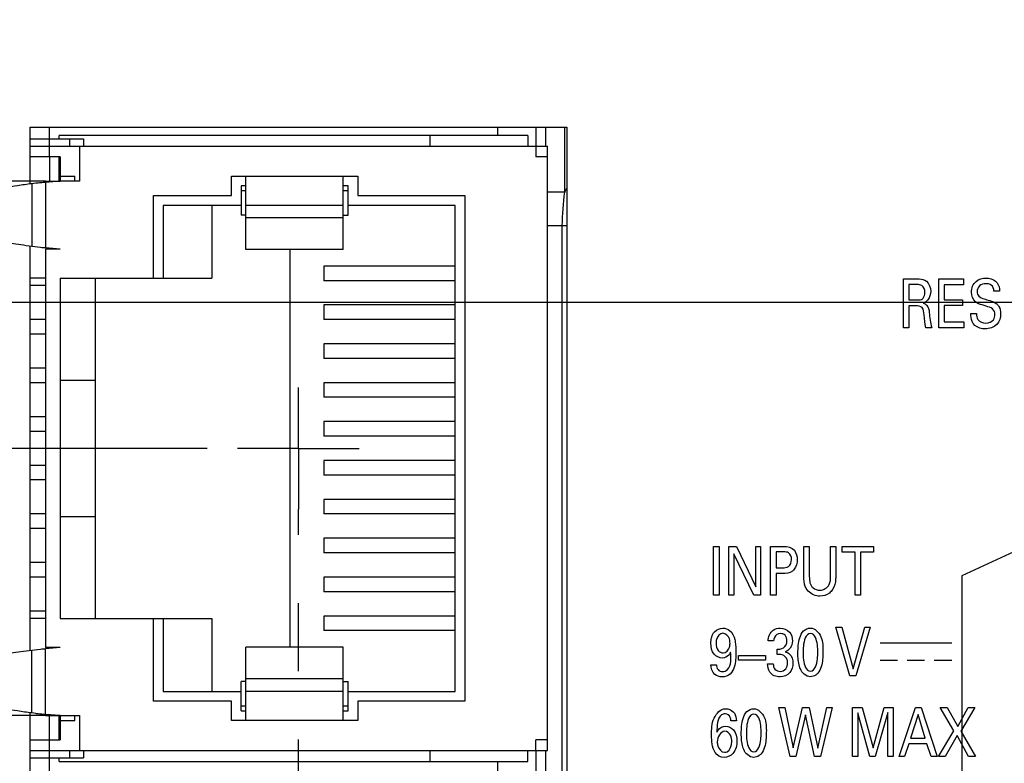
# Model space of a CAD drawing. Header units: inches. Extents: x 0 to 34, y 0 to 22.
# Tile 21 of 39: x 12.3 to 14.3, y 10.3 to 11.9. Entities that reach past the tile are written whole.
import ezdxf

# ---------------------------------------------------------------- set-up
doc = ezdxf.new("R2010")
doc.units = ezdxf.units.IN
doc.header["$LTSCALE"] = 1.87
doc.header["$MEASUREMENT"] = 0
doc.linetypes.add('CENTER', pattern=[0.6, 0.375, -0.075, 0.075, -0.075])
doc.layers.get('0').update_dxf_attribs({"linetype": 'CONTINUOUS'})
for name, color, linetype in [('5_ALL_CURVES', 7, 'CONTINUOUS'), ('ARTWORK', 7, 'CONTINUOUS'), ('DEFAULT_1', 7, 'CENTER'), ('DIMENSIONS', 7, 'CONTINUOUS')]:
    doc.layers.add(name, color=color, linetype=linetype)
doc.styles.get("Standard").update_dxf_attribs({"font": 'txt', "width": 0.8})
doc.dimstyles.new('DIMSTYLE_1', dxfattribs={"dimtxt": 0.125, "dimasz": 0.18, "dimexe": 0.125, "dimexo": 0.0625, "dimgap": 0.03125, "dimtad": 0, "dimtih": 1, "dimtoh": 1, "dimlfac": 0.5, "dimzin": 4, "dimdsep": 46, "dimtxsty": 'STANDARD', "dimblk": '_FILLED', "dimblk1": '_FILLED', "dimblk2": '_FILLED', "dimcen": 0.09, "dimadec": 0, "dimazin": 0, "dimtp": 0.001, "dimtm": 0.001, "dimtfac": 1, "dimtofl": 0, "dimtmove": 0, "dimatfit": 3, "dimldrblk": '_FILLED', "dimfxl": 1, "dimtolj": 1, "dimtzin": 4, "dimarcsym": 0})
doc.dimstyles.new('DIMSTYLE_3', dxfattribs={"dimtxt": 0.125, "dimasz": 0.18, "dimexe": 0.125, "dimexo": 0.0625, "dimgap": 0.03125, "dimtad": 0, "dimtih": 1, "dimtoh": 1, "dimlfac": 0.5, "dimzin": 4, "dimdsep": 46, "dimtxsty": 'STANDARD', "dimblk": '_FILLED', "dimblk1": '_FILLED', "dimblk2": '_FILLED', "dimcen": 0.09, "dimadec": 0, "dimazin": 0, "dimtp": 0.01, "dimtm": 0.01, "dimtfac": 1, "dimtofl": 0, "dimtmove": 0, "dimatfit": 3, "dimldrblk": '_FILLED', "dimfxl": 1, "dimtolj": 1, "dimtzin": 4, "dimarcsym": 0})

# ---------------------------------------------------------------- blocks, each defined once
blk = doc.blocks.new('*D7')
at = {"layer": 'DIMENSIONS', "color": 2, "linetype": 'CONTINUOUS'}
for p, q in [((14.6688, 11.0819), (14.6688, 10.9289)), ((14.6688, 10.9289), (14.191, 10.7072)), ((14.191, 10.7072), (14.191, 7.5131))]:
    blk.add_line(p, q, dxfattribs=at)
at = {"layer": 'DIMENSIONS', "color": 2, "linetype": 'CONTINUOUS', "insert": (14.1285, 7.4506), "char_height": 0.125, "width": 1.125, "attachment_point": 3, "rotation": 90, "line_spacing_factor": 0.9}
blk.add_mtext('3.38{\\Ftxt.shx;\\W1.000000;\\H0.125000; }[85.8]', dxfattribs=at)
blk = doc.blocks.new('_FILLED')
at = {"color": 0, "linetype": 'BYBLOCK'}
blk.add_solid([(0, 0), (-1, 0.174), (-1, -0.174)], dxfattribs=at)
blk = doc.blocks.new('*D13')
at = {"layer": 'DIMENSIONS', "color": 2, "linetype": 'CONTINUOUS'}
for p, q in [((11.8361, 11.2696), (11.7242, 11.1175)), ((14.4811, 11.2696), (11.8361, 11.2696)), ((11.7242, 11.1175), (7.101, 11.1175))]:
    blk.add_line(p, q, dxfattribs=at)
at = {"layer": 'DIMENSIONS', "color": 2, "linetype": 'CONTINUOUS', "insert": (7.0385, 11.18), "char_height": 0.125, "width": 0.925, "attachment_point": 3, "line_spacing_factor": 0.9}
blk.add_mtext('1.53{\\Ftxt.shx;\\W1.000000;\\H0.125000; }[39]', dxfattribs=at)
blk = doc.blocks.new('*D14')
at = {"layer": 'DIMENSIONS', "color": 2, "linetype": 'CONTINUOUS'}
blk.add_line((12.6391, 10.9696), (7.101, 10.9696), dxfattribs=at)
at = {"layer": 'DIMENSIONS', "color": 2, "linetype": 'CONTINUOUS', "insert": (7.0385, 11.0321), "char_height": 0.125, "width": 1.125, "attachment_point": 3, "line_spacing_factor": 0.9}
blk.add_mtext('1.38{\\Ftxt.shx;\\W1.000000;\\H0.125000; }[35.2]', dxfattribs=at)
blk = doc.blocks.new('*D19')
at = {"layer": 'DIMENSIONS', "color": 2, "linetype": 'CONTINUOUS'}
blk.add_line((12.6853, 12.7396), (7.101, 12.7396), dxfattribs=at)
at = {"layer": 'DIMENSIONS', "color": 2, "linetype": 'CONTINUOUS', "insert": (7.0385, 12.8021), "char_height": 0.125, "width": 1.125, "attachment_point": 3, "line_spacing_factor": 0.9}
blk.add_mtext('2.27{\\Ftxt.shx;\\W1.000000;\\H0.125000; }[57.6]', dxfattribs=at)
blk = doc.blocks.new('*D20')
at = {"layer": 'DIMENSIONS', "color": 2, "linetype": 'CONTINUOUS'}
blk.add_line((12.6853, 13.8396), (7.101, 13.8396), dxfattribs=at)
at = {"layer": 'DIMENSIONS', "color": 2, "linetype": 'CONTINUOUS', "insert": (7.0385, 13.9021), "char_height": 0.125, "width": 1.125, "attachment_point": 3, "line_spacing_factor": 0.9}
blk.add_mtext('2.82{\\Ftxt.shx;\\W1.000000;\\H0.125000; }[71.6]', dxfattribs=at)
blk = doc.blocks.new('*D21')
at = {"layer": 'DIMENSIONS', "color": 2, "linetype": 'CONTINUOUS'}
blk.add_line((14.4811, 14.2146), (7.101, 14.2146), dxfattribs=at)
at = {"layer": 'DIMENSIONS', "color": 2, "linetype": 'CONTINUOUS', "insert": (7.0385, 14.2771), "char_height": 0.125, "width": 1.125, "attachment_point": 3, "line_spacing_factor": 0.9}
blk.add_mtext('3.01{\\Ftxt.shx;\\W1.000000;\\H0.125000; }[76.4]', dxfattribs=at)
blk = doc.blocks.new('*D22')
at = {"layer": 'DIMENSIONS', "color": 2, "linetype": 'CONTINUOUS'}
blk.add_line((14.1536, 13.3196), (7.101, 13.3196), dxfattribs=at)
at = {"layer": 'DIMENSIONS', "color": 2, "linetype": 'CONTINUOUS', "insert": (7.0385, 13.3821), "char_height": 0.125, "width": 0.925, "attachment_point": 3, "line_spacing_factor": 0.9}
blk.add_mtext('2.56{\\Ftxt.shx;\\W1.000000;\\H0.125000; }[65]', dxfattribs=at)
blk = doc.blocks.new('*D36')
at = {"layer": 'DIMENSIONS', "color": 2, "linetype": 'CONTINUOUS'}
blk.add_line((20.4276, 10.534), (20.4276, 7.5131), dxfattribs=at)
at = {"layer": 'DIMENSIONS', "color": 2, "linetype": 'CONTINUOUS', "insert": (20.3651, 7.4506), "char_height": 0.125, "width": 1.225, "attachment_point": 3, "rotation": 90, "line_spacing_factor": 0.9}
blk.add_mtext('6.26{\\Ftxt.shx;\\W1.000000;\\H0.125000; }[158.9]', dxfattribs=at)

msp = doc.modelspace()

# ---------------------------------------------------------------- linework, layer by layer
at = {"color": 3, "linetype": 'CONTINUOUS'}
for p, q in [((12.2748, 11.514), (12.2748, 11.6306)), ((12.2748, 11.6306), (13.3788, 11.6306)), ((13.3788, 11.6306), (13.3788, 9.0286)), ((12.2748, 10.554), (12.2748, 11.3851)), ((12.2748, 9.0286), (12.2748, 10.4251))]:
    msp.add_line(p, q, dxfattribs=at)
at = {"color": 7, "linetype": 'CONTINUOUS'}
for p, q in [((13.2361, 11.6306), (13.2361, 11.6136)), ((13.3148, 11.6306), (13.3148, 11.5916)), ((13.3348, 11.6306), (13.3348, 11.5916)), ((13.3741, 11.6306), (13.3741, 11.4967)), ((12.2748, 11.6066), (12.3849, 11.6066)), ((12.3349, 11.6066), (12.3349, 11.6136)), ((13.2989, 11.6136), (12.3349, 11.6136)), ((12.3569, 11.5916), (12.3569, 11.6066)), ((12.3849, 11.6066), (12.3849, 11.5916)), ((13.0978, 11.5916), (13.0978, 11.6136)), ((13.2989, 11.6136), (13.2989, 11.5916)), ((12.2748, 11.5916), (13.3389, 11.5916)), ((12.3149, 11.5696), (12.3149, 11.5916)), ((12.3769, 11.5916), (12.3769, 11.5196)), ((13.3149, 11.5916), (13.3149, 11.5696)), ((13.3389, 10.3476), (13.3389, 11.5916)), ((12.3369, 11.5696), (12.2748, 11.5696)), ((12.3349, 11.5196), (12.3349, 11.5696)), ((12.3369, 11.5696), (12.3369, 11.5196)), ((13.3389, 11.5696), (13.3149, 11.5696)), ((12.3369, 11.5296), (12.3669, 11.5296)), ((12.3669, 11.5196), (12.3669, 11.5296)), ((12.6889, 11.4896), (12.6889, 11.5296)), ((12.6889, 11.5296), (12.9489, 11.5296)), ((12.7189, 11.3787), (12.7189, 11.5296)), ((12.9189, 11.3787), (12.9189, 11.5296)), ((12.9489, 11.5296), (12.9489, 11.4896)), ((12.3069, 11.5196), (12.2748, 11.5196)), ((12.2868, 11.515), (12.2785, 11.514)), ((12.2785, 11.514), (12.2785, 11.3851)), ((12.3369, 11.5196), (12.3069, 11.5169)), ((12.3069, 11.5169), (12.3069, 11.3823)), ((12.3769, 11.5196), (12.3369, 11.5196)), ((12.7089, 11.5096), (12.7089, 11.4496)), ((12.7189, 11.5096), (12.7089, 11.5096)), ((12.9289, 11.5096), (12.9189, 11.5096)), ((12.9289, 11.4496), (12.9289, 11.5096)), ((12.5289, 11.3196), (12.5289, 11.4896)), ((12.5289, 11.4896), (12.6889, 11.4896)), ((12.7189, 11.4996), (12.7089, 11.4996)), ((12.9289, 11.4996), (12.9189, 11.4996)), ((12.9489, 11.4896), (13.1689, 11.4896)), ((13.1689, 11.4896), (13.1689, 10.4496)), ((13.3741, 11.4967), (13.3389, 11.4967)), ((12.5489, 11.4696), (12.5489, 11.3196)), ((12.7089, 11.4696), (12.5489, 11.4696)), ((12.6489, 11.4696), (12.6489, 11.3196)), ((12.9189, 11.4696), (12.7189, 11.4696)), ((13.1489, 11.4696), (12.9289, 11.4696)), ((13.1489, 10.4696), (13.1489, 11.4696)), ((12.7189, 11.4496), (12.7089, 11.4496)), ((12.9189, 11.4436), (12.7189, 11.4436)), ((12.9189, 11.4496), (12.9289, 11.4496)), ((13.3389, 11.428), (13.3788, 11.428)), ((13.3689, 11.428), (13.3689, 9.5272)), ((12.2965, 11.3832), (12.2785, 11.3851)), ((12.3369, 11.3796), (12.3069, 11.3823)), ((12.3069, 11.3796), (12.3069, 10.5596)), ((12.3369, 11.3796), (12.3069, 11.3796)), ((12.9189, 11.3787), (12.7189, 11.3787)), ((12.8089, 11.3787), (12.8089, 10.5605)), ((12.8789, 11.3446), (12.8789, 11.3146)), ((13.1489, 11.3446), (12.8789, 11.3446)), ((12.3069, 11.3196), (12.2748, 11.3196)), ((12.3069, 11.3046), (12.2748, 11.3046)), ((12.3369, 11.3196), (12.3369, 10.6196)), ((12.3369, 11.3196), (12.6489, 11.3196)), ((12.4089, 11.3196), (12.4089, 10.6196)), ((13.1489, 11.3146), (12.8789, 11.3146)), ((12.8789, 11.2646), (12.8789, 11.2346)), ((13.1489, 11.2646), (12.8789, 11.2646)), ((12.3069, 11.2346), (12.2748, 11.2346)), ((13.1489, 11.2346), (12.8789, 11.2346)), ((12.3069, 11.2046), (12.2748, 11.2046)), ((12.8789, 11.1846), (12.8789, 11.1546)), ((13.1489, 11.1846), (12.8789, 11.1846)), ((13.1489, 11.1546), (12.8789, 11.1546)), ((12.3069, 11.1346), (12.2748, 11.1346)), ((12.3069, 11.1046), (12.2748, 11.1046)), ((12.3369, 11.1096), (12.4089, 11.1096)), ((12.8789, 11.1046), (12.8789, 11.0746)), ((13.1489, 11.1046), (12.8789, 11.1046)), ((13.1489, 11.0746), (12.8789, 11.0746)), ((12.3069, 11.0346), (12.2748, 11.0346)), ((12.8789, 11.0246), (12.8789, 10.9946)), ((13.1489, 11.0246), (12.8789, 11.0246)), ((12.3069, 11.0046), (12.2748, 11.0046)), ((13.1489, 10.9946), (12.8789, 10.9946)), ((12.8789, 10.9446), (12.8789, 10.9146)), ((13.1489, 10.9446), (12.8789, 10.9446)), ((12.3069, 10.9346), (12.2748, 10.9346)), ((12.3069, 10.9046), (12.2748, 10.9046)), ((13.1489, 10.9146), (12.8789, 10.9146)), ((12.8789, 10.8646), (12.8789, 10.8346)), ((13.1489, 10.8646), (12.8789, 10.8646)), ((12.3069, 10.8346), (12.2748, 10.8346)), ((13.1489, 10.8346), (12.8789, 10.8346)), ((12.3369, 10.8296), (12.4089, 10.8296)), ((12.3069, 10.8046), (12.2748, 10.8046)), ((12.8789, 10.7846), (12.8789, 10.7546)), ((13.1489, 10.7846), (12.8789, 10.7846)), ((13.1489, 10.7546), (12.8789, 10.7546)), ((12.3069, 10.7346), (12.2748, 10.7346)), ((12.3069, 10.7046), (12.2748, 10.7046)), ((12.8789, 10.7046), (12.8789, 10.6746)), ((13.1489, 10.7046), (12.8789, 10.7046)), ((13.1489, 10.6746), (12.8789, 10.6746)), ((12.3069, 10.6346), (12.2748, 10.6346)), ((12.3069, 10.6196), (12.2748, 10.6196)), ((12.3369, 10.6196), (12.6489, 10.6196)), ((12.5289, 10.4496), (12.5289, 10.6196)), ((12.5489, 10.6196), (12.5489, 10.4696)), ((12.6489, 10.6196), (12.6489, 10.4696)), ((12.8789, 10.6246), (12.8789, 10.5946)), ((13.1489, 10.6246), (12.8789, 10.6246)), ((13.1489, 10.5946), (12.8789, 10.5946)), ((12.2965, 10.5559), (12.2785, 10.554)), ((12.2785, 10.4251), (12.2785, 10.554)), ((12.3369, 10.5596), (12.3069, 10.5569)), ((12.3369, 10.5596), (12.3069, 10.5596)), ((12.3069, 10.4223), (12.3069, 10.5569)), ((12.7189, 10.4096), (12.7189, 10.5605)), ((12.9189, 10.5605), (12.7189, 10.5605)), ((12.9189, 10.4096), (12.9189, 10.5605)), ((12.9189, 10.4956), (12.7189, 10.4956)), ((12.7089, 10.4296), (12.7089, 10.4896)), ((12.7189, 10.4896), (12.7089, 10.4896)), ((12.9189, 10.4896), (12.9289, 10.4896)), ((12.9289, 10.4296), (12.9289, 10.4896)), ((12.6889, 10.4496), (12.5289, 10.4496)), ((12.5489, 10.4696), (12.7089, 10.4696)), ((12.6889, 10.4096), (12.6889, 10.4496)), ((12.9189, 10.4696), (12.7189, 10.4696)), ((12.9289, 10.4696), (13.1489, 10.4696)), ((12.9489, 10.4496), (12.9489, 10.4096)), ((13.1689, 10.4496), (12.9489, 10.4496)), ((12.7089, 10.4396), (12.7189, 10.4396)), ((12.7089, 10.4296), (12.7189, 10.4296)), ((12.9189, 10.4396), (12.9289, 10.4396)), ((12.9189, 10.4296), (12.9289, 10.4296)), ((12.3069, 10.4196), (12.2748, 10.4196)), ((12.2868, 10.4242), (12.2785, 10.4251)), ((12.3369, 10.4196), (12.3069, 10.4223)), ((12.3349, 10.3696), (12.3349, 10.4196)), ((12.3369, 10.4196), (12.3369, 10.3696)), ((12.3369, 10.4196), (12.3769, 10.4196)), ((12.3369, 10.4096), (12.3669, 10.4096)), ((12.3669, 10.4096), (12.3669, 10.4196)), ((12.3769, 10.4196), (12.3769, 10.3476)), ((12.9489, 10.4096), (12.6889, 10.4096)), ((12.2748, 10.3696), (12.3369, 10.3696)), ((12.3149, 10.3476), (12.3149, 10.3696)), ((13.3149, 10.3476), (13.3149, 10.3696)), ((13.3389, 10.3696), (13.3149, 10.3696)), ((12.2748, 10.3476), (13.3389, 10.3476)), ((12.2748, 10.3326), (12.3849, 10.3326)), ((12.3349, 10.3256), (12.3349, 10.3326)), ((12.3569, 10.3326), (12.3569, 10.3476)), ((12.3849, 10.3476), (12.3849, 10.3326)), ((13.0978, 10.3256), (13.0978, 10.3476)), ((13.2989, 10.3256), (13.2989, 10.3476)), ((13.3148, 10.3476), (13.3148, 10.2696)), ((13.3348, 10.3476), (13.3348, 9.5272)), ((12.3349, 10.3256), (13.2989, 10.3256)), ((13.2361, 10.3256), (13.2361, 10.2696))]:
    msp.add_line(p, q, dxfattribs=at)
at = {"color": 40, "linetype": 'CONTINUOUS'}
for p, q in [((12.2748, 11.5196), (12.1769, 11.5196)), ((12.3069, 11.5196), (12.3369, 11.5196)), ((12.2748, 10.4196), (12.1769, 10.4196)), ((12.3069, 10.4196), (12.3369, 10.4196))]:
    msp.add_line(p, q, dxfattribs=at)
at = {"color": 7, "linetype": 'CONTINUOUS'}
for centre, radius, start, end in [((12.3881, 10.5307), 0.9895, 95.3116, 95.8751), ((12.6661, 7.5209), 4.0121, 95.1363, 95.2854), ((13.5153, 11.4283), 0.1568, 150.9424, 154.1579), ((12.6661, 15.3783), 4.0121, 264.7146, 264.8637), ((12.6661, 6.5609), 4.0121, 95.1363, 95.2854), ((12.3881, 11.4085), 0.9895, 264.1249, 264.6884), ((12.6661, 14.4183), 4.0121, 264.7146, 264.8637)]:
    msp.add_arc(centre, radius, start, end, dxfattribs=at)
for points, knots in [([(12.2785, 11.514), (12.2686, 11.5128), (12.2504, 11.5103), (12.2286, 11.5068), (12.2135, 11.504), (12.2042, 11.502), (12.1962, 11.5), (12.1913, 11.4985), (12.1892, 11.4977)], [0, 0, 0, 0, 0.329103, 0.60853, 0.727877, 0.833065, 0.923837, 1, 1, 1, 1]), ([(12.2785, 11.3851), (12.271, 11.3861), (12.2567, 11.388), (12.2366, 11.391), (12.2192, 11.394), (12.2065, 11.3967), (12.1979, 11.3988), (12.1925, 11.4003), (12.1879, 11.4018), (12.1841, 11.4033), (12.1811, 11.4048), (12.1792, 11.4062), (12.178, 11.4073), (12.1773, 11.4082), (12.177, 11.4091), (12.1769, 11.4096)], [0, 0, 0, 0, 0.215185, 0.407147, 0.573779, 0.713466, 0.772941, 0.825397, 0.870786, 0.909139, 0.940615, 0.96556, 0.975818, 0.984802, 1, 1, 1, 1]), ([(12.2785, 10.554), (12.271, 10.5531), (12.2567, 10.5512), (12.2366, 10.5481), (12.2192, 10.5451), (12.2065, 10.5425), (12.1979, 10.5404), (12.1925, 10.5389), (12.1879, 10.5374), (12.1841, 10.5359), (12.1811, 10.5343), (12.1792, 10.533), (12.178, 10.5319), (12.1773, 10.531), (12.177, 10.5301), (12.1769, 10.5296)], [0, 0, 0, 0, 0.215185, 0.407147, 0.573779, 0.713466, 0.772941, 0.825397, 0.870786, 0.909139, 0.940615, 0.96556, 0.975818, 0.984802, 1, 1, 1, 1]), ([(12.2785, 10.4251), (12.2686, 10.4264), (12.2504, 10.4289), (12.2286, 10.4324), (12.2135, 10.4352), (12.2042, 10.4372), (12.1962, 10.4392), (12.1913, 10.4407), (12.1892, 10.4414)], [0, 0, 0, 0, 0.329103, 0.60853, 0.727877, 0.833065, 0.923837, 1, 1, 1, 1])]:
    msp.add_open_spline(points, degree=3, knots=knots, dxfattribs=at)
msp.add_open_spline([(13.3741, 11.4967), (13.371, 11.4739), (13.3689, 11.451), (13.3689, 11.428)], degree=3, dxfattribs=at)
at = {"layer": '5_ALL_CURVES', "color": 40, "linetype": 'CONTINUOUS'}
for p, q in [((12.3149, 11.5916), (12.3149, 11.6306)), ((12.3149, 11.5696), (12.3149, 11.5176)), ((12.3149, 10.3696), (12.3149, 10.4216)), ((12.3149, 10.2976), (12.3149, 10.3476))]:
    msp.add_line(p, q, dxfattribs=at)
at = {"layer": 'ARTWORK', "color": 40, "linetype": 'CONTINUOUS'}
for p, q in [((14.0712, 11.2178), (14.0712, 11.3182)), ((14.0712, 11.3182), (14.0999, 11.3182)), ((14.082, 11.3065), (14.082, 11.2749)), ((14.0995, 11.3065), (14.082, 11.3065)), ((14.1442, 11.2178), (14.1442, 11.3182)), ((14.1442, 11.3182), (14.1945, 11.3182)), ((14.1553, 11.3063), (14.1553, 11.2751)), ((14.1945, 11.3063), (14.1553, 11.3063)), ((14.1945, 11.3182), (14.1945, 11.3063)), ((14.269, 11.2931), (14.2574, 11.2931)), ((14.082, 11.2749), (14.0995, 11.2749)), ((14.0822, 11.2631), (14.0822, 11.2178)), ((14.0962, 11.2631), (14.0822, 11.2631)), ((14.1553, 11.2751), (14.1926, 11.2751)), ((14.1553, 11.2634), (14.1553, 11.23)), ((14.1926, 11.2634), (14.1553, 11.2634)), ((14.1926, 11.2751), (14.1926, 11.2634)), ((14.2099, 11.2471), (14.2214, 11.2471)), ((14.1553, 11.23), (14.1954, 11.23)), ((14.1954, 11.23), (14.1954, 11.2178)), ((14.0822, 11.2178), (14.0712, 11.2178)), ((14.1293, 11.2178), (14.1174, 11.2178)), ((14.1954, 11.2178), (14.1442, 11.2178)), ((13.6807, 10.6675), (13.6807, 10.7679)), ((13.6807, 10.7679), (13.6919, 10.7679)), ((13.6919, 10.7679), (13.6919, 10.6675)), ((13.7124, 10.6675), (13.7124, 10.7679)), ((13.7124, 10.7679), (13.7279, 10.7679)), ((13.7279, 10.7679), (13.7673, 10.6849)), ((13.7673, 10.6849), (13.7673, 10.7679)), ((13.7673, 10.7679), (13.7775, 10.7679)), ((13.7775, 10.7679), (13.7775, 10.6675)), ((13.7981, 10.6675), (13.7981, 10.7679)), ((13.7981, 10.7679), (13.825, 10.7679)), ((13.8092, 10.7566), (13.8092, 10.7238)), ((13.8247, 10.7566), (13.8092, 10.7566)), ((13.8665, 10.7067), (13.8665, 10.7679)), ((13.8665, 10.7679), (13.8776, 10.7679)), ((13.8776, 10.7679), (13.8776, 10.7057)), ((13.9212, 10.7063), (13.9212, 10.7679)), ((13.9212, 10.7679), (13.9319, 10.7679)), ((13.9319, 10.7679), (13.9319, 10.706)), ((13.945, 10.756), (13.945, 10.7679)), ((13.945, 10.7679), (14.0097, 10.7679)), ((13.9718, 10.756), (13.945, 10.756)), ((13.9718, 10.6675), (13.9718, 10.756)), ((13.9828, 10.756), (13.9828, 10.6675)), ((14.0097, 10.756), (13.9828, 10.756)), ((14.0097, 10.7679), (14.0097, 10.756)), ((13.7225, 10.7527), (13.7225, 10.6675)), ((13.7633, 10.6675), (13.7225, 10.7527)), ((13.8092, 10.7238), (13.8224, 10.7238)), ((13.8092, 10.7121), (13.8092, 10.6675)), ((13.8222, 10.7121), (13.8092, 10.7121)), ((13.6919, 10.6675), (13.6807, 10.6675)), ((13.7225, 10.6675), (13.7124, 10.6675)), ((13.7775, 10.6675), (13.7633, 10.6675)), ((13.8092, 10.6675), (13.7981, 10.6675)), ((13.9828, 10.6675), (13.9718, 10.6675)), ((13.9609, 10.5016), (13.9324, 10.602)), ((13.9324, 10.602), (13.9447, 10.602)), ((13.9447, 10.602), (13.9675, 10.5162)), ((13.9675, 10.5162), (13.9915, 10.602)), ((14.0027, 10.602), (13.9731, 10.5016)), ((13.9915, 10.602), (14.0027, 10.602)), ((13.8042, 10.5733), (13.7929, 10.5733)), ((13.8112, 10.5454), (13.8112, 10.5567)), ((14.023, 10.5695), (14.1704, 10.5695)), ((13.732, 10.5337), (13.732, 10.5437)), ((13.732, 10.5437), (13.7875, 10.5437)), ((13.7875, 10.5337), (13.732, 10.5337)), ((13.7875, 10.5437), (13.7875, 10.5337)), ((14.023, 10.5335), (14.059, 10.5335)), ((14.0787, 10.5335), (14.1147, 10.5335)), ((14.1344, 10.5335), (14.1704, 10.5335)), ((13.6753, 10.5245), (13.6869, 10.5245)), ((13.7917, 10.5264), (13.8035, 10.5264)), ((13.9731, 10.5016), (13.9609, 10.5016)), ((13.838, 10.3357), (13.8152, 10.4361)), ((13.8152, 10.4361), (13.8271, 10.4361)), ((13.8271, 10.4361), (13.8444, 10.3535)), ((13.8444, 10.3535), (13.8635, 10.4361)), ((13.8635, 10.4361), (13.8773, 10.4361)), ((13.8773, 10.4361), (13.8954, 10.3528)), ((13.8954, 10.3528), (13.9136, 10.4361)), ((13.9245, 10.4361), (13.9007, 10.3357)), ((13.9136, 10.4361), (13.9245, 10.4361)), ((13.9663, 10.3357), (13.9663, 10.4361)), ((13.9663, 10.4361), (13.986, 10.4361)), ((13.986, 10.4361), (14.0086, 10.3534)), ((14.0086, 10.3534), (14.0318, 10.4361)), ((14.0318, 10.4361), (14.0502, 10.4361)), ((14.0502, 10.4361), (14.0502, 10.3357)), ((14.0622, 10.3357), (14.096, 10.4361)), ((14.096, 10.4361), (14.1079, 10.4361)), ((14.1079, 10.4361), (14.1403, 10.3357)), ((14.1746, 10.3883), (14.1469, 10.4361)), ((14.1469, 10.4361), (14.1611, 10.4361)), ((14.1611, 10.4361), (14.1828, 10.3974)), ((14.1828, 10.3974), (14.2044, 10.4361)), ((14.2178, 10.4361), (14.1893, 10.388)), ((14.2044, 10.4361), (14.2178, 10.4361)), ((13.7276, 10.4091), (13.7162, 10.4091)), ((13.8699, 10.4215), (13.85, 10.3357)), ((13.8884, 10.3357), (13.8699, 10.4215)), ((13.9771, 10.4255), (13.9771, 10.3357)), ((14.0024, 10.3357), (13.9771, 10.4255)), ((14.0393, 10.4261), (14.013, 10.3357)), ((14.0393, 10.3357), (14.0393, 10.4261)), ((14.1014, 10.4223), (14.0859, 10.3731)), ((14.1162, 10.3731), (14.1014, 10.4223)), ((14.0859, 10.3731), (14.1162, 10.3731)), ((14.1436, 10.3357), (14.1746, 10.3883)), ((14.1814, 10.3788), (14.157, 10.3357)), ((14.2053, 10.3357), (14.1814, 10.3788)), ((14.1893, 10.388), (14.2193, 10.3357)), ((14.0823, 10.3619), (14.0737, 10.3357)), ((14.1195, 10.3619), (14.0823, 10.3619)), ((14.1282, 10.3357), (14.1195, 10.3619)), ((13.85, 10.3357), (13.838, 10.3357)), ((13.9007, 10.3357), (13.8884, 10.3357)), ((13.9771, 10.3357), (13.9663, 10.3357)), ((14.013, 10.3357), (14.0024, 10.3357)), ((14.0502, 10.3357), (14.0393, 10.3357)), ((14.0737, 10.3357), (14.0622, 10.3357)), ((14.1403, 10.3357), (14.1282, 10.3357)), ((14.157, 10.3357), (14.1436, 10.3357)), ((14.2193, 10.3357), (14.2053, 10.3357))]:
    msp.add_line(p, q, dxfattribs=at)
for points, knots in [([(14.1155, 11.2902), (14.1155, 11.2954), (14.1122, 11.3057), (14.1028, 11.3065), (14.0995, 11.3065)], [0, 0, 0, 0, 0.612227, 1, 1, 1, 1]), ([(14.0999, 11.3182), (14.1011, 11.3182), (14.1075, 11.3181), (14.1143, 11.3166), (14.1183, 11.3134)], [0, 0, 0, 0, 0.197642, 1, 1, 1, 1]), ([(14.211, 11.2908), (14.211, 11.2989), (14.2175, 11.3157), (14.2342, 11.3201), (14.2415, 11.3201)], [0, 0, 0, 0, 0.523961, 1, 1, 1, 1]), ([(14.2405, 11.3084), (14.2359, 11.3084), (14.2261, 11.3061), (14.2228, 11.2964), (14.2228, 11.2921)], [0, 0, 0, 0, 0.518342, 1, 1, 1, 1]), ([(14.2574, 11.2931), (14.2572, 11.2976), (14.2537, 11.307), (14.2444, 11.3084), (14.2405, 11.3084)], [0, 0, 0, 0, 0.539906, 1, 1, 1, 1]), ([(14.2415, 11.3201), (14.2432, 11.3201), (14.2514, 11.3196), (14.2601, 11.3156), (14.2641, 11.3102)], [0, 0, 0, 0, 0.195219, 1, 1, 1, 1]), ([(14.1101, 11.2771), (14.1106, 11.2775), (14.1142, 11.2808), (14.1155, 11.2861), (14.1155, 11.2902)], [0, 0, 0, 0, 0.140027, 1, 1, 1, 1]), ([(14.2228, 11.2921), (14.2228, 11.2887), (14.2254, 11.2805), (14.2334, 11.2784), (14.2372, 11.2773)], [0, 0, 0, 0, 0.460916, 1, 1, 1, 1]), ([(14.1138, 11.2443), (14.1133, 11.2494), (14.1127, 11.2614), (14.1008, 11.2631), (14.0962, 11.2631)], [0, 0, 0, 0, 0.526752, 1, 1, 1, 1]), ([(14.0995, 11.2749), (14.1001, 11.2749), (14.1037, 11.275), (14.1077, 11.2753), (14.1101, 11.2771)], [0, 0, 0, 0, 0.161114, 1, 1, 1, 1]), ([(14.1121, 11.2686), (14.1171, 11.267), (14.1235, 11.26), (14.1241, 11.252), (14.1243, 11.2493)], [0, 0, 0, 0, 0.662025, 1, 1, 1, 1]), ([(14.2411, 11.2621), (14.2384, 11.2629), (14.231, 11.2653), (14.2232, 11.2677), (14.2193, 11.271)], [0, 0, 0, 0, 0.354496, 1, 1, 1, 1]), ([(14.2372, 11.2773), (14.241, 11.276), (14.2498, 11.2732), (14.259, 11.2701), (14.2631, 11.2667)], [0, 0, 0, 0, 0.429284, 1, 1, 1, 1]), ([(14.2595, 11.2452), (14.2595, 11.2493), (14.2554, 11.259), (14.2457, 11.2607), (14.2411, 11.2621)], [0, 0, 0, 0, 0.461474, 1, 1, 1, 1]), ([(14.2631, 11.2667), (14.2648, 11.2653), (14.2697, 11.2595), (14.2711, 11.2518), (14.2711, 11.2467)], [0, 0, 0, 0, 0.305428, 1, 1, 1, 1]), ([(14.2145, 11.2268), (14.2116, 11.2315), (14.21, 11.2388), (14.2099, 11.2457), (14.2099, 11.2471)], [0, 0, 0, 0, 0.799646, 1, 1, 1, 1]), ([(14.2214, 11.2471), (14.2216, 11.2428), (14.2224, 11.2314), (14.2348, 11.2272), (14.2408, 11.2272)], [0, 0, 0, 0, 0.416194, 1, 1, 1, 1]), ([(14.2711, 11.2467), (14.2711, 11.2388), (14.2658, 11.221), (14.2478, 11.2154), (14.2394, 11.2154)], [0, 0, 0, 0, 0.48531, 1, 1, 1, 1]), ([(14.2408, 11.2272), (14.2465, 11.2272), (14.2573, 11.2313), (14.2595, 11.2414), (14.2595, 11.2452)], [0, 0, 0, 0, 0.603078, 1, 1, 1, 1]), ([(14.2394, 11.2154), (14.2376, 11.2154), (14.2284, 11.2159), (14.2185, 11.2205), (14.2145, 11.2268)], [0, 0, 0, 0, 0.200674, 1, 1, 1, 1]), ([(13.841, 10.7409), (13.841, 10.7459), (13.8378, 10.7563), (13.8282, 10.7566), (13.8247, 10.7566)], [0, 0, 0, 0, 0.588639, 1, 1, 1, 1]), ([(13.8224, 10.7238), (13.8265, 10.7238), (13.8372, 10.7242), (13.841, 10.7355), (13.841, 10.7409)], [0, 0, 0, 0, 0.432612, 1, 1, 1, 1]), ([(13.8464, 10.7207), (13.8454, 10.7194), (13.8392, 10.7129), (13.8293, 10.7121), (13.8222, 10.7121)], [0, 0, 0, 0, 0.191036, 1, 1, 1, 1]), ([(13.8712, 10.6814), (13.8705, 10.6826), (13.8668, 10.6904), (13.8665, 10.6994), (13.8665, 10.7067)], [0, 0, 0, 0, 0.158797, 1, 1, 1, 1]), ([(13.8776, 10.7057), (13.8776, 10.7034), (13.8778, 10.6972), (13.8793, 10.691), (13.8812, 10.6876)], [0, 0, 0, 0, 0.374094, 1, 1, 1, 1]), ([(13.8995, 10.6778), (13.9069, 10.6778), (13.9212, 10.6865), (13.9212, 10.7005), (13.9212, 10.7063)], [0, 0, 0, 0, 0.563849, 1, 1, 1, 1]), ([(13.9319, 10.706), (13.9319, 10.7043), (13.9318, 10.6951), (13.9295, 10.6856), (13.9254, 10.6793)], [0, 0, 0, 0, 0.182896, 1, 1, 1, 1]), ([(13.8995, 10.6654), (13.8973, 10.6654), (13.8863, 10.6663), (13.8755, 10.6736), (13.8712, 10.6814)], [0, 0, 0, 0, 0.198378, 1, 1, 1, 1]), ([(13.8812, 10.6876), (13.8823, 10.6857), (13.8869, 10.68), (13.8945, 10.6778), (13.8995, 10.6778)], [0, 0, 0, 0, 0.305571, 1, 1, 1, 1]), ([(13.9254, 10.6793), (13.9236, 10.6765), (13.9169, 10.6687), (13.9063, 10.6654), (13.8995, 10.6654)], [0, 0, 0, 0, 0.326353, 1, 1, 1, 1]), ([(13.6751, 10.5686), (13.6751, 10.577), (13.6784, 10.5931), (13.6936, 10.5996), (13.6997, 10.5996)], [0, 0, 0, 0, 0.576853, 1, 1, 1, 1]), ([(13.6997, 10.5996), (13.7046, 10.5996), (13.7172, 10.5956), (13.7228, 10.5831), (13.7245, 10.576)], [0, 0, 0, 0, 0.397079, 1, 1, 1, 1]), ([(13.7929, 10.5733), (13.7932, 10.5815), (13.7988, 10.5964), (13.8128, 10.5996), (13.8178, 10.5996)], [0, 0, 0, 0, 0.617653, 1, 1, 1, 1]), ([(13.8178, 10.5996), (13.8246, 10.5996), (13.8389, 10.5941), (13.8429, 10.58), (13.8429, 10.5736)], [0, 0, 0, 0, 0.517773, 1, 1, 1, 1]), ([(13.8542, 10.5486), (13.8542, 10.559), (13.8552, 10.5748), (13.8638, 10.595), (13.8748, 10.5998), (13.8799, 10.5998)], [0, 0, 0, 0, 0.49554, 0.752982, 1, 1, 1, 1]), ([(13.8799, 10.5998), (13.8892, 10.5998), (13.9065, 10.5812), (13.9057, 10.5613), (13.9057, 10.5508)], [0, 0, 0, 0, 0.468954, 1, 1, 1, 1]), ([(13.6997, 10.5892), (13.6937, 10.5892), (13.6863, 10.5796), (13.6859, 10.5712), (13.6859, 10.5685)], [0, 0, 0, 0, 0.690323, 1, 1, 1, 1]), ([(13.7145, 10.5683), (13.7145, 10.5714), (13.714, 10.5803), (13.7057, 10.5892), (13.6997, 10.5892)], [0, 0, 0, 0, 0.339794, 1, 1, 1, 1]), ([(13.7245, 10.576), (13.7248, 10.5744), (13.7265, 10.5659), (13.7267, 10.5572), (13.7267, 10.5501)], [0, 0, 0, 0, 0.182791, 1, 1, 1, 1]), ([(13.8182, 10.5885), (13.8133, 10.5885), (13.8055, 10.5833), (13.8044, 10.5759), (13.8042, 10.5733)], [0, 0, 0, 0, 0.654336, 1, 1, 1, 1]), ([(13.8112, 10.5567), (13.8156, 10.5562), (13.8266, 10.5568), (13.8317, 10.5679), (13.8317, 10.5733)], [0, 0, 0, 0, 0.450244, 1, 1, 1, 1]), ([(13.8317, 10.5733), (13.8317, 10.5774), (13.8299, 10.586), (13.8216, 10.5885), (13.8182, 10.5885)], [0, 0, 0, 0, 0.544623, 1, 1, 1, 1]), ([(13.8429, 10.5736), (13.8429, 10.5668), (13.8392, 10.5561), (13.8303, 10.5517), (13.8276, 10.551)], [0, 0, 0, 0, 0.709985, 1, 1, 1, 1]), ([(13.8801, 10.5886), (13.8701, 10.5886), (13.8648, 10.5668), (13.8648, 10.5538), (13.8648, 10.5493)], [0, 0, 0, 0, 0.689393, 1, 1, 1, 1]), ([(13.8949, 10.5495), (13.8949, 10.5548), (13.8951, 10.5677), (13.8891, 10.5886), (13.8801, 10.5886)], [0, 0, 0, 0, 0.368043, 1, 1, 1, 1]), ([(13.6985, 10.5382), (13.6925, 10.5382), (13.6781, 10.5453), (13.6751, 10.5607), (13.6751, 10.5686)], [0, 0, 0, 0, 0.429861, 1, 1, 1, 1]), ([(13.6859, 10.5685), (13.6859, 10.5634), (13.6874, 10.5536), (13.6966, 10.5487), (13.7005, 10.5487)], [0, 0, 0, 0, 0.564912, 1, 1, 1, 1]), ([(13.7005, 10.5487), (13.7063, 10.5487), (13.7141, 10.5573), (13.7145, 10.5657), (13.7145, 10.5683)], [0, 0, 0, 0, 0.686533, 1, 1, 1, 1]), ([(13.8276, 10.551), (13.8311, 10.5503), (13.841, 10.5458), (13.844, 10.5343), (13.844, 10.5276)], [0, 0, 0, 0, 0.34572, 1, 1, 1, 1]), ([(13.9057, 10.5508), (13.9057, 10.5457), (13.9052, 10.5307), (13.9016, 10.5147), (13.895, 10.507)], [0, 0, 0, 0, 0.336738, 1, 1, 1, 1]), ([(13.7267, 10.5501), (13.7267, 10.5398), (13.7262, 10.5239), (13.7162, 10.5034), (13.7042, 10.4994), (13.6984, 10.4994)], [0, 0, 0, 0, 0.477616, 0.731625, 1, 1, 1, 1]), ([(13.7157, 10.5503), (13.7148, 10.5481), (13.7112, 10.5417), (13.7035, 10.5382), (13.6985, 10.5382)], [0, 0, 0, 0, 0.313256, 1, 1, 1, 1]), ([(13.6993, 10.5103), (13.7028, 10.5103), (13.7187, 10.5181), (13.7162, 10.5381), (13.7157, 10.5503)], [0, 0, 0, 0, 0.225656, 1, 1, 1, 1]), ([(13.8329, 10.5277), (13.8329, 10.53), (13.8323, 10.5371), (13.8265, 10.5434), (13.8218, 10.5447)], [0, 0, 0, 0, 0.319724, 1, 1, 1, 1]), ([(13.8592, 10.5156), (13.8585, 10.5174), (13.8549, 10.528), (13.8542, 10.5394), (13.8542, 10.5486)], [0, 0, 0, 0, 0.171488, 1, 1, 1, 1]), ([(13.8648, 10.5493), (13.8648, 10.5443), (13.8647, 10.5316), (13.8708, 10.5112), (13.8798, 10.5112)], [0, 0, 0, 0, 0.355644, 1, 1, 1, 1]), ([(13.8798, 10.5112), (13.8895, 10.5112), (13.8949, 10.5324), (13.8949, 10.5451), (13.8949, 10.5495)], [0, 0, 0, 0, 0.686112, 1, 1, 1, 1]), ([(13.6984, 10.4994), (13.693, 10.4994), (13.6793, 10.503), (13.6754, 10.5174), (13.6753, 10.5245)], [0, 0, 0, 0, 0.427948, 1, 1, 1, 1]), ([(13.6869, 10.5245), (13.6869, 10.521), (13.6881, 10.5132), (13.6959, 10.5103), (13.6993, 10.5103)], [0, 0, 0, 0, 0.510037, 1, 1, 1, 1]), ([(13.8035, 10.5264), (13.8035, 10.5224), (13.8052, 10.5137), (13.8138, 10.5106), (13.8176, 10.5106)], [0, 0, 0, 0, 0.506871, 1, 1, 1, 1]), ([(13.844, 10.5276), (13.844, 10.5208), (13.8397, 10.5058), (13.8247, 10.4992), (13.8174, 10.4992)], [0, 0, 0, 0, 0.480321, 1, 1, 1, 1]), ([(13.8176, 10.5106), (13.8219, 10.5106), (13.8309, 10.5146), (13.8329, 10.5236), (13.8329, 10.5277)], [0, 0, 0, 0, 0.511706, 1, 1, 1, 1]), ([(13.895, 10.507), (13.8938, 10.5056), (13.8896, 10.5016), (13.8836, 10.4997), (13.8797, 10.4997)], [0, 0, 0, 0, 0.328319, 1, 1, 1, 1]), ([(13.6767, 10.3795), (13.6767, 10.3913), (13.6762, 10.4132), (13.695, 10.4339), (13.7051, 10.4339)], [0, 0, 0, 0, 0.539054, 1, 1, 1, 1]), ([(13.7051, 10.4339), (13.7074, 10.4339), (13.7145, 10.433), (13.7207, 10.4285), (13.7235, 10.4247)], [0, 0, 0, 0, 0.323277, 1, 1, 1, 1]), ([(13.7377, 10.3827), (13.7377, 10.3931), (13.7387, 10.4089), (13.7473, 10.4291), (13.7583, 10.4339), (13.7634, 10.4339)], [0, 0, 0, 0, 0.495576, 0.753037, 1, 1, 1, 1]), ([(13.7634, 10.4339), (13.7727, 10.4339), (13.79, 10.4153), (13.7892, 10.3955), (13.7892, 10.3849)], [0, 0, 0, 0, 0.468945, 1, 1, 1, 1]), ([(13.7045, 10.4234), (13.702, 10.4234), (13.6869, 10.418), (13.688, 10.3981), (13.6875, 10.3859)], [0, 0, 0, 0, 0.170965, 1, 1, 1, 1]), ([(13.7162, 10.4091), (13.7162, 10.4115), (13.7157, 10.4182), (13.7088, 10.4234), (13.7045, 10.4234)], [0, 0, 0, 0, 0.356614, 1, 1, 1, 1]), ([(13.7635, 10.4228), (13.7536, 10.4228), (13.7483, 10.4009), (13.7483, 10.3879), (13.7483, 10.3834)], [0, 0, 0, 0, 0.689385, 1, 1, 1, 1]), ([(13.7784, 10.3837), (13.7784, 10.389), (13.7786, 10.4018), (13.7726, 10.4228), (13.7635, 10.4228)], [0, 0, 0, 0, 0.368059, 1, 1, 1, 1]), ([(13.6875, 10.3859), (13.6883, 10.3872), (13.6917, 10.3937), (13.6995, 10.3981), (13.7054, 10.3981)], [0, 0, 0, 0, 0.198629, 1, 1, 1, 1]), ([(13.7054, 10.3981), (13.7114, 10.3981), (13.726, 10.3908), (13.7286, 10.3753), (13.7286, 10.3673)], [0, 0, 0, 0, 0.428505, 1, 1, 1, 1]), ([(13.718, 10.366), (13.718, 10.3705), (13.7176, 10.3802), (13.7085, 10.3874), (13.7036, 10.3874)], [0, 0, 0, 0, 0.482135, 1, 1, 1, 1]), ([(13.7427, 10.3498), (13.742, 10.3515), (13.7383, 10.3621), (13.7377, 10.3735), (13.7377, 10.3827)], [0, 0, 0, 0, 0.171488, 1, 1, 1, 1]), ([(13.7483, 10.3834), (13.7483, 10.3784), (13.7482, 10.3657), (13.7543, 10.3453), (13.7633, 10.3453)], [0, 0, 0, 0, 0.355654, 1, 1, 1, 1]), ([(13.7633, 10.3453), (13.773, 10.3453), (13.7784, 10.3665), (13.7784, 10.3792), (13.7784, 10.3837)], [0, 0, 0, 0, 0.686104, 1, 1, 1, 1]), ([(13.7892, 10.3849), (13.7892, 10.3798), (13.7887, 10.3649), (13.7851, 10.3488), (13.7785, 10.3411)], [0, 0, 0, 0, 0.336749, 1, 1, 1, 1]), ([(13.6883, 10.3659), (13.6883, 10.363), (13.6889, 10.354), (13.6968, 10.3442), (13.7031, 10.3442)], [0, 0, 0, 0, 0.316395, 1, 1, 1, 1]), ([(13.7286, 10.3673), (13.7286, 10.3585), (13.7252, 10.3415), (13.7093, 10.3336), (13.7026, 10.3336)], [0, 0, 0, 0, 0.571635, 1, 1, 1, 1]), ([(13.7031, 10.3442), (13.7049, 10.3442), (13.7145, 10.3464), (13.718, 10.3584), (13.718, 10.366)], [0, 0, 0, 0, 0.190708, 1, 1, 1, 1]), ([(13.7785, 10.3411), (13.7773, 10.3397), (13.7731, 10.3357), (13.7671, 10.3338), (13.7632, 10.3338)], [0, 0, 0, 0, 0.328373, 1, 1, 1, 1])]:
    msp.add_open_spline(points, degree=3, knots=knots, dxfattribs=at)
for points in [[(14.1183, 11.3134), (14.1242, 11.3088), (14.1272, 11.3004), (14.1272, 11.293)], [(14.2641, 11.3102), (14.2676, 11.3054), (14.2687, 11.299), (14.269, 11.2931)], [(14.1272, 11.293), (14.1272, 11.2868), (14.1254, 11.2801), (14.1215, 11.2752)], [(14.2193, 11.271), (14.2139, 11.2756), (14.211, 11.2836), (14.211, 11.2908)], [(14.1215, 11.2752), (14.1191, 11.2722), (14.1157, 11.2699), (14.1121, 11.2686)], [(14.1174, 11.2178), (14.1151, 11.2264), (14.1147, 11.2354), (14.1138, 11.2443)], [(14.1243, 11.2493), (14.1253, 11.2387), (14.1264, 11.228), (14.1293, 11.2178)], [(13.825, 10.7679), (13.8327, 10.7679), (13.8422, 10.766), (13.8468, 10.7598)], [(13.8468, 10.7598), (13.851, 10.7544), (13.8527, 10.7471), (13.8527, 10.7403)], [(13.8527, 10.7403), (13.8527, 10.7335), (13.8507, 10.7261), (13.8464, 10.7207)], [(13.8218, 10.5447), (13.8184, 10.5455), (13.8147, 10.5455), (13.8112, 10.5454)], [(13.7963, 10.5092), (13.7929, 10.5141), (13.7919, 10.5204), (13.7917, 10.5264)], [(13.8797, 10.4997), (13.871, 10.4997), (13.8623, 10.5076), (13.8592, 10.5156)], [(13.8174, 10.4992), (13.8096, 10.4992), (13.8007, 10.5028), (13.7963, 10.5092)], [(13.7235, 10.4247), (13.7266, 10.4202), (13.7275, 10.4145), (13.7276, 10.4091)], [(13.6837, 10.3441), (13.6775, 10.3544), (13.6767, 10.3675), (13.6767, 10.3795)], [(13.7036, 10.3874), (13.6948, 10.3874), (13.6883, 10.3747), (13.6883, 10.3659)], [(13.7632, 10.3338), (13.7545, 10.3338), (13.7458, 10.3417), (13.7427, 10.3498)], [(13.7026, 10.3336), (13.6954, 10.3336), (13.6874, 10.3379), (13.6837, 10.3441)]]:
    msp.add_open_spline(points, degree=3, dxfattribs=at)
at = {"layer": 'DEFAULT_1', "color": 7, "linetype": 'CENTER'}
for p, q in [((12.8268, 10.9696), (12.8268, 11.0948)), ((12.8268, 10.9696), (12.7016, 10.9696)), ((12.8268, 10.9696), (12.8268, 10.8444)), ((12.8268, 10.9696), (12.952, 10.9696)), ((12.8268, 9.6696), (12.8268, 10.8444))]:
    msp.add_line(p, q, dxfattribs=at)

# ---------------------------------------------------------------- dimensions: what is measured, and where the dimension line sits
at = {"layer": 'DIMENSIONS', "color": 2, "linetype": 'CONTINUOUS'}
for feature_location, offset, dtype, origin, dimstyle, picture, middle in [((14.4811, 14.2146), (-7.3801, 0), 0, (14.5436, 8.2013), 'DIMSTYLE_3', '*D21', (6.476, 14.2146)), ((12.6853, 13.8396), (-5.5844, 0), 0, (12.7478, 8.2013), 'DIMSTYLE_3', '*D20', (6.476, 13.8396)), ((14.1536, 13.3196), (-7.0526, 0), 0, (14.2161, 8.2013), 'DIMSTYLE_3', '*D22', (6.576, 13.3196)), ((12.6853, 12.7396), (-5.5844, 0), 0, (12.7478, 8.2013), 'DIMSTYLE_3', '*D19', (6.476, 12.7396)), ((14.4811, 11.2696), (-7.3801, -0.1521), 0, (14.5436, 8.2013), 'DIMSTYLE_3', '*D13', (6.576, 11.1175)), ((14.6688, 11.0819), (-0.4778, -3.5688), 0, (7.9125, 11.1444), 'DIMSTYLE_1', '*D7', (14.191, 6.8881)), ((12.6391, 10.9696), (-5.5382, 0), 0, (12.7016, 8.2013), 'DIMSTYLE_3', '*D14', (6.476, 10.9696)), ((20.4276, 10.534), (0, -3.0209), 1, (7.9125, 10.5965), 'DIMSTYLE_3', '*D36', (20.4276, 6.8381))]:
    dim = msp.add_ordinate_dim(feature_location=feature_location, offset=offset, dtype=dtype, origin=origin, dimstyle=dimstyle, dxfattribs=at)
    dim.commit()
    dim.dimension.update_dxf_attribs({"geometry": picture, "text_midpoint": middle})

doc.saveas('drawing.dxf')
